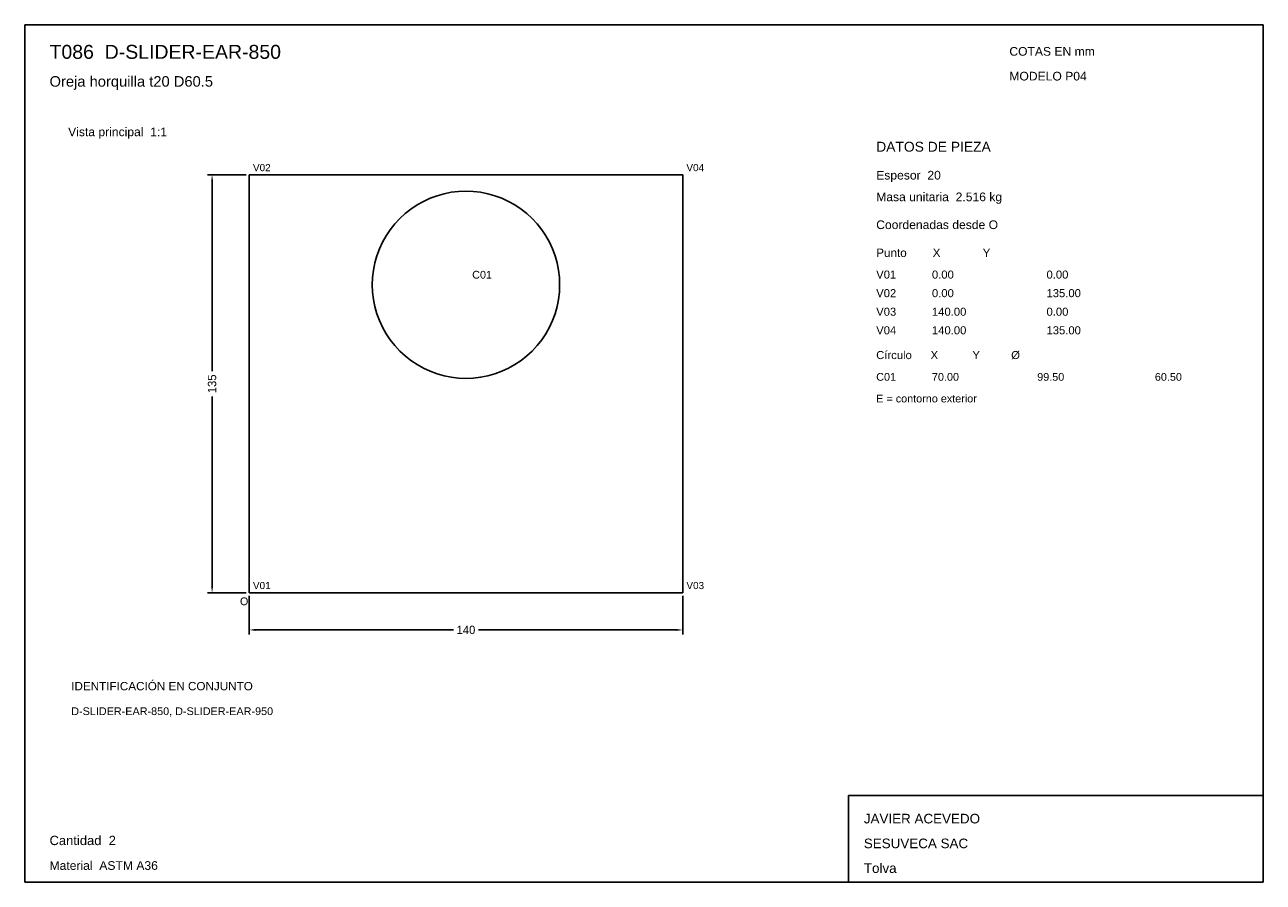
# Model space of a CAD drawing. Header units: millimetres. Extents: x 10 to 410, y 10 to 287.
import ezdxf

# ---------------------------------------------------------------- set-up
doc = ezdxf.new("R2010")
doc.units = ezdxf.units.MM
doc.styles.add('ARIAL', font='arial.ttf')
doc.dimstyles.get("Standard").update_dxf_attribs({"dimtxt": 2.5, "dimasz": 2.5, "dimexe": 1.25, "dimexo": 0.625, "dimtad": 1, "dimcen": 2.5, "dimazin": 3, "dimtfac": 1, "dimtmove": 0, "dimatfit": 3})

# ---------------------------------------------------------------- blocks, each defined once
blk = doc.blocks.new('_CLOSEDFILLED')
at = {"color": 0, "linetype": 'BYBLOCK'}
blk.add_solid([(-1, 0.16), (0, 0), (-1, -0.16)], dxfattribs=at)
blk = doc.blocks.new('*D1')
for p, q in [((82.5, 102.5), (82.5, 90)), ((222.5, 102.5), (222.5, 90)), ((84.5, 91.5), (148.45, 91.5)), ((156.55, 91.5), (220.5, 91.5))]:
    blk.add_line(p, q)
at = {"layer": 'Defpoints'}
for p in [(82.5, 103.5), (222.5, 103.5), (82.5, 91.5)]:
    blk.add_point(p, dxfattribs=at)
at = {"xscale": 2, "yscale": 2, "rotation": 180}
blk.add_blockref('_CLOSEDFILLED', (82.5, 91.5), dxfattribs=at)
at = {"xscale": 2, "yscale": 2}
blk.add_blockref('_CLOSEDFILLED', (222.5, 91.5), dxfattribs=at)
at = {"insert": (152.5, 91.5), "char_height": 2.7, "attachment_point": 5}
blk.add_mtext('140', dxfattribs=at)
blk = doc.blocks.new('*D2')
for p, q in [((81.5, 238.5), (69, 238.5)), ((70.5, 175.05), (70.5, 236.5)), ((70.5, 105.5), (70.5, 166.95)), ((81.5, 103.5), (69, 103.5))]:
    blk.add_line(p, q)
at = {"layer": 'Defpoints'}
for p in [(82.5, 238.5), (70.5, 103.5), (82.5, 103.5)]:
    blk.add_point(p, dxfattribs=at)
at = {"xscale": 2, "yscale": 2}
for p, rotation in [((70.5, 238.5), 90), ((70.5, 103.5), 270)]:
    blk.add_blockref('_CLOSEDFILLED', p, dxfattribs=dict(at, rotation=rotation))
at = {"insert": (70.5, 171), "char_height": 2.7, "attachment_point": 5, "rotation": 90}
blk.add_mtext('135', dxfattribs=at)

msp = doc.modelspace()

# ---------------------------------------------------------------- linework, layer by layer
for p, q in [((410, 287), (10, 287)), ((10, 287), (10, 10)), ((410, 10), (410, 287)), ((410, 38), (276, 38)), ((276, 38), (276, 10)), ((410, 10), (410, 38)), ((10, 10), (410, 10)), ((276, 10), (410, 10))]:
    msp.add_line(p, q)
for points in [[(82.5, 238.5), (82.5, 103.5), (82.5, 103.5)], [(82.5, 238.5), (222.5, 238.5), (222.5, 238.5)], [(222.5, 238.5), (222.5, 103.5), (222.5, 103.5)], [(152.5, 172.75), (150.127, 172.843), (147.768, 173.122), (145.438, 173.586), (143.152, 174.231), (140.924, 175.053), (138.767, 176.047), (136.694, 177.208), (134.719, 178.527), (132.854, 179.998), (131.11, 181.61), (129.498, 183.354), (128.027, 185.219), (126.708, 187.194), (125.547, 189.267), (124.553, 191.424), (123.731, 193.652), (123.086, 195.938), (122.622, 198.268), (122.343, 200.627), (122.25, 203), (122.343, 205.373), (122.622, 207.732), (123.086, 210.062), (123.731, 212.348), (124.553, 214.576), (125.547, 216.733), (126.708, 218.806), (128.027, 220.781), (129.498, 222.646), (131.11, 224.39), (132.854, 226.002), (134.719, 227.473), (136.694, 228.792), (138.767, 229.953), (140.924, 230.947), (143.152, 231.769), (145.438, 232.414), (147.768, 232.878), (150.127, 233.157), (152.5, 233.25), (154.873, 233.157), (157.232, 232.878), (159.562, 232.414), (161.848, 231.769), (164.076, 230.947), (166.233, 229.953), (168.306, 228.792), (170.281, 227.473), (172.146, 226.002), (173.89, 224.39), (175.502, 222.646), (176.973, 220.781), (178.292, 218.806), (179.453, 216.733), (180.447, 214.576), (181.269, 212.348), (181.914, 210.062), (182.378, 207.732), (182.657, 205.373), (182.75, 203), (182.657, 200.627), (182.378, 198.268), (181.914, 195.938), (181.269, 193.652), (180.447, 191.424), (179.453, 189.267), (178.292, 187.194), (176.973, 185.219), (175.502, 183.354), (173.89, 181.61), (172.146, 179.998), (170.281, 178.527), (168.306, 177.208), (166.233, 176.047), (164.076, 175.053), (161.848, 174.231), (159.562, 173.586), (157.232, 173.122), (154.873, 172.843), (152.5, 172.75)], [(82.5, 103.5), (222.5, 103.5), (222.5, 103.5)]]:
    msp.add_lwpolyline(points)

# ---------------------------------------------------------------- texts
at = {"style": 'ARIAL'}
for s, height, p in [('T086  D-SLIDER-EAR-850', 4.5, (18, 276)), ('COTAS EN mm', 2.8, (328, 277)), ('Oreja horquilla t20 D60.5', 3.4, (18, 267)), ('MODELO P04', 2.8, (328, 269)), ('Vista principal  1:1', 2.8, (24, 251)), ('DATOS DE PIEZA', 3.2, (285, 246)), ('V02', 2.3, (83.7, 239.7)), ('V04', 2.3, (223.7, 239.7)), ('Espesor  20', 2.8, (285, 237)), ('Masa unitaria  2.516 kg', 2.8, (285, 230)), ('Coordenadas desde O', 2.8, (285, 221)), ('Punto        X             Y', 2.7, (285, 212)), ('C01', 2.5, (154.5, 205)), ('V01', 2.6, (285, 205)), ('0.00', 2.6, (303, 205)), ('0.00', 2.6, (340, 205)), ('V02', 2.6, (285, 199)), ('0.00', 2.6, (303, 199)), ('135.00', 2.6, (340, 199)), ('V03', 2.6, (285, 193)), ('140.00', 2.6, (303, 193)), ('0.00', 2.6, (340, 193)), ('V04', 2.6, (285, 187)), ('140.00', 2.6, (303, 187)), ('135.00', 2.6, (340, 187)), ('Círculo      X           Y          Ø', 2.6, (285, 179)), ('C01', 2.5, (285, 172)), ('70.00', 2.5, (303, 172)), ('99.50', 2.5, (337, 172)), ('60.50', 2.5, (375, 172)), ('E = contorno exterior', 2.5, (285, 165)), ('V01', 2.3, (83.7, 104.7)), ('V03', 2.3, (223.7, 104.7)), ('O', 2.5, (79.5, 99.5)), ('IDENTIFICACIÓN EN CONJUNTO', 2.7, (25, 72)), ('D-SLIDER-EAR-850, D-SLIDER-EAR-950', 2.5, (25, 64)), ('JAVIER ACEVEDO', 3.1, (281, 29)), ('Cantidad  2', 3, (18, 22)), ('SESUVECA SAC', 3.1, (281, 21)), ('Material  ASTM A36', 2.8, (18, 14)), ('Tolva', 3.1, (281, 13))]:
    msp.add_text(s, height=height, dxfattribs=at).set_placement(p)

# ---------------------------------------------------------------- dimensions: what is measured, and where the dimension line sits
dim = msp.add_linear_dim(base=(70.5, 103.5), p1=(82.5, 103.5), p2=(82.5, 238.5), angle=90, dimstyle='Standard', override={"dimtxt": 2.7, "dimasz": 2, "dimexe": 1.5, "dimexo": 1, "dimgap": 1, "dimdec": 2, "dimlfac": 1, "dimzin": 8})
dim.commit()
dim.dimension.update_dxf_attribs({"geometry": '*D2', "text_midpoint": (70.5, 171)})
dim = msp.add_linear_dim(base=(82.5, 91.5), p1=(82.5, 103.5), p2=(222.5, 103.5), dimstyle='Standard', override={"dimtxt": 2.7, "dimasz": 2, "dimexe": 1.5, "dimexo": 1, "dimgap": 1, "dimdec": 2, "dimlfac": 1, "dimzin": 8})
dim.commit()
dim.dimension.update_dxf_attribs({"geometry": '*D1', "text_midpoint": (152.5, 91.5)})

doc.saveas('drawing.dxf')
